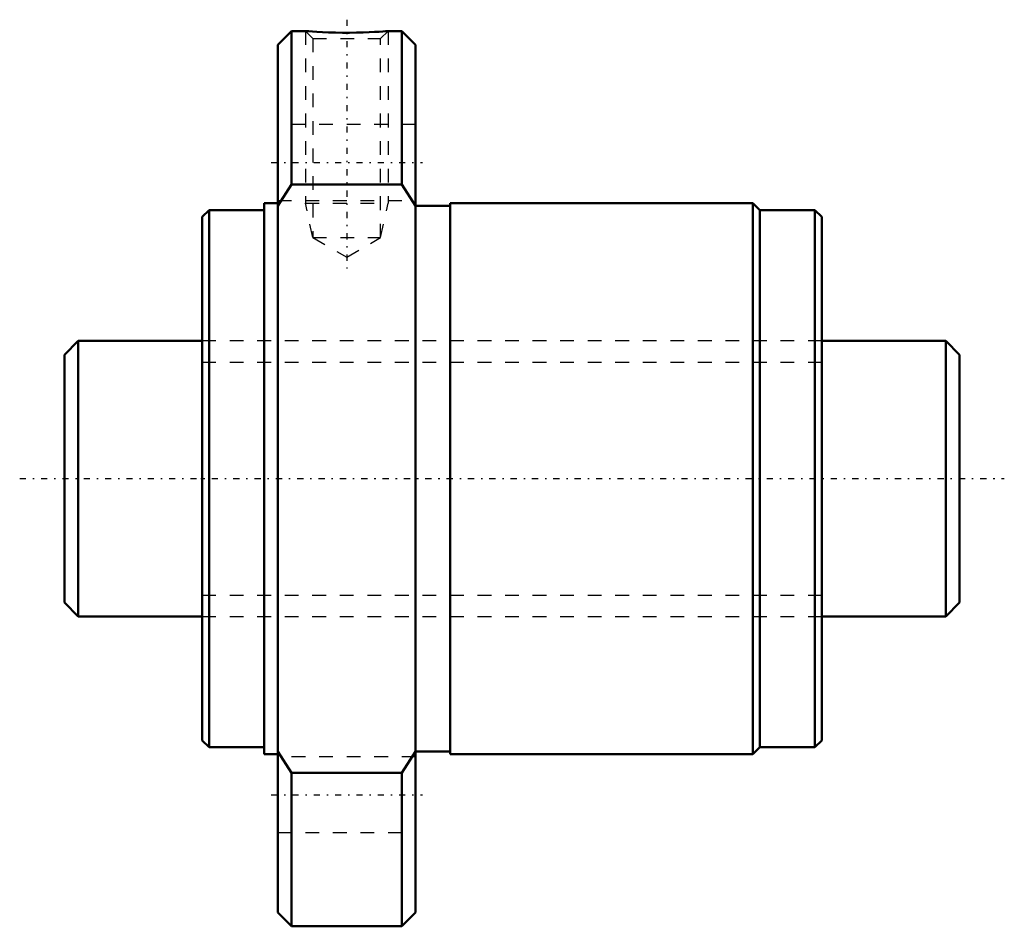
# Model space of a CAD drawing. Header units: millimetres. Extents: x -13.2 to 58.2, y -32.5 to 33.3.
import ezdxf

# ---------------------------------------------------------------- set-up
doc = ezdxf.new("R2010")
doc.units = ezdxf.units.MM
doc.linetypes.add('Center', pattern=[1.5, 0.45, -0.5, 0.05, -0.5])
doc.linetypes.add('Dashed', pattern=[2, 1, -1])
for name, color, linetype, lineweight in [('2d ConnectionPoints', 7, 'Continuous', 50), ('AM_0', 7, 'Continuous', 50), ('AM_5', 3, 'Continuous', 25), ('AM_7', 7, 'Center', 25), ('AM_9', 6, 'Dashed', 25)]:
    doc.layers.add(name, color=color, linetype=linetype, lineweight=lineweight)

# ---------------------------------------------------------------- blocks, each defined once
blk = doc.blocks.new('1_NRR000SBK_2010_5_6Nut_0_in_SBK2010_5_6RRG0_65LC0_0000__0')
at = {"layer": 'AM_0'}
for p, q in [((6.5, 32.5), (5.5, 31.5)), ((7.51, 32.5), (6.5, 32.5)), ((6.5, 32.5), (6.5, 21.354)), ((14.5, 32.5), (13.494, 32.5)), ((15.5, 31.5), (14.5, 32.5)), ((14.5, 32.5), (14.5, 21.354)), ((5.5, 31.5), (5.5, -31.5)), ((15.5, 31.5), (15.5, -31.5)), ((6.5, 21.354), (5.5, 19.799)), ((14.5, 21.354), (6.5, 21.354)), ((15.5, 19.799), (14.5, 21.354)), ((0.5, 19.5), (0, 19)), ((4.5, 19.5), (0.5, 19.5)), ((0.5, 19.5), (0.5, -19.5)), ((5.5, 20), (4.5, 20)), ((4.5, 20), (4.5, -20)), ((18, 19.8), (15.5, 19.8)), ((40, 20), (18, 20)), ((18, 20), (18, -20)), ((40.5, 19.5), (40, 20)), ((40, 20), (40, -20)), ((44.5, 19.5), (40.5, 19.5)), ((40.5, 19.5), (40.5, -19.5)), ((45, 19), (44.5, 19.5)), ((44.5, 19.5), (44.5, -19.5)), ((0, 19), (0, -19)), ((45, 19), (45, -19)), ((0, -19), (0.5, -19.5)), ((44.5, -19.5), (45, -19)), ((0.5, -19.5), (4.5, -19.5)), ((4.5, -20), (5.5, -20)), ((5.5, -19.799), (6.5, -21.354)), ((14.5, -21.354), (15.5, -19.799)), ((15.5, -19.8), (18, -19.8)), ((18, -20), (40, -20)), ((40, -20), (40.5, -19.5)), ((40.5, -19.5), (44.5, -19.5)), ((6.5, -21.354), (14.5, -21.354)), ((6.5, -21.354), (6.5, -32.5)), ((14.5, -21.354), (14.5, -32.5)), ((5.5, -31.5), (6.5, -32.5)), ((14.5, -32.5), (15.5, -31.5)), ((6.5, -32.5), (14.5, -32.5))]:
    blk.add_line(p, q, dxfattribs=at)
blk.add_lwpolyline([(13.5, 32.5), (13.499, 32.5), (13.448, 32.496), (13.318, 32.485), (13.12, 32.47), (12.851, 32.451), (12.522, 32.431), (12.132, 32.411), (11.695, 32.393), (11.213, 32.38), (10.71, 32.373), (10.187, 32.374), (9.679, 32.382), (9.18, 32.397), (8.735, 32.417), (8.33, 32.439), (8.01, 32.461), (7.754, 32.479), (7.592, 32.492), (7.509, 32.499), (7.5, 32.5)], dxfattribs=at)
at = {"layer": 'AM_5', "linetype": 'Dashed'}
for p, q in [((7.5, 32.5), (7.5, 20)), ((13.5, 32.5), (13.5, 20)), ((8.041, 17.5), (7.5, 20)), ((7.5, 20), (13.5, 20)), ((12.959, 17.5), (13.5, 20))]:
    blk.add_line(p, q, dxfattribs=at)
at = {"layer": 'AM_7'}
for p, q in [((10.5, 33.321), (10.5, 15.26)), ((5, 22.95), (16, 22.95)), ((5, -22.95), (16, -22.95))]:
    blk.add_line(p, q, dxfattribs=at)
at = {"layer": 'AM_9'}
for p, q in [((7.5, 32.5), (8.041, 31.959)), ((12.959, 31.959), (13.5, 32.5)), ((8.041, 31.959), (8.041, 17.5)), ((8.041, 31.959), (12.959, 31.959)), ((12.959, 17.5), (12.959, 31.959)), ((15.5, 25.7), (5.5, 25.7)), ((5.5, 20.2), (15.5, 20.2)), ((8.041, 17.5), (10.5, 16.081)), ((8.041, 17.5), (12.959, 17.5)), ((10.5, 16.081), (12.959, 17.5)), ((45, 10), (0, 10)), ((0, -10), (45, -10)), ((15.5, -20.2), (5.5, -20.2)), ((5.5, -25.7), (15.5, -25.7))]:
    blk.add_line(p, q, dxfattribs=at)
blk = doc.blocks.new('2_NRR000SBK_2010_5_60Shaft_0_in_SBK2010_5_6RRG0_65LC0_0000__0')
at = {"layer": 'AM_0'}
for p, q in [((-9, 10), (-10, 9)), ((0, 10), (-9, 10)), ((-9, 10), (-9, -10)), ((54, 10), (45, 10)), ((55, 9), (54, 10)), ((54, 10), (54, -10)), ((-10, 9), (-10, -9)), ((55, 9), (55, -9)), ((-10, -9), (-9, -10)), ((54, -10), (55, -9)), ((-9, -10), (0, -10)), ((45, -10), (54, -10))]:
    blk.add_line(p, q, dxfattribs=at)
at = {"layer": 'AM_5', "linetype": 'Dashed'}
for p, q in [((0, 8.4665), (45, 8.4665)), ((0, -8.4665), (45, -8.4665))]:
    blk.add_line(p, q, dxfattribs=at)
at = {"layer": 'AM_7'}
blk.add_line((-13.25, 0), (58.25, 0), dxfattribs=at)
at = {"layer": 'AM_9'}
for p, q in [((45, 10), (0, 10)), ((0, -10), (45, -10))]:
    blk.add_line(p, q, dxfattribs=at)

msp = doc.modelspace()

# ---------------------------------------------------------------- linework, layer by layer
at = {"layer": '2d ConnectionPoints'}
msp.add_point((0, 0), dxfattribs=at)

# ---------------------------------------------------------------- block references
for name in ['1_NRR000SBK_2010_5_6Nut_0_in_SBK2010_5_6RRG0_65LC0_0000__0', '2_NRR000SBK_2010_5_60Shaft_0_in_SBK2010_5_6RRG0_65LC0_0000__0']:
    msp.add_blockref(name, (0, 0))

doc.saveas('drawing.dxf')
